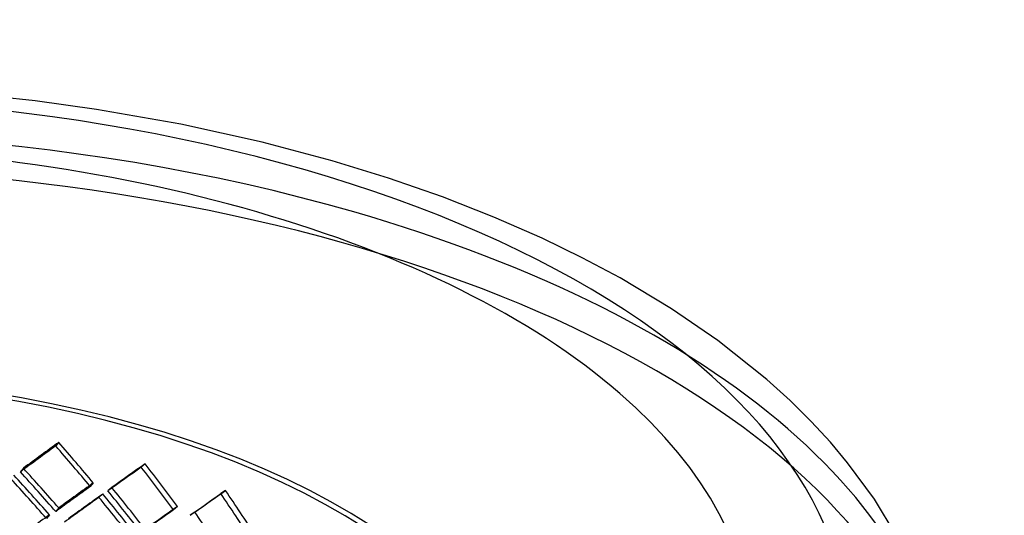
# Model space of a CAD drawing. Header units: millimetres. Extents: x -428 to 428, y -369 to 324.
# Tile 11 of 11: x 83 to 399, y 165 to 324. Entities that reach past the tile are written whole.
import ezdxf

# ---------------------------------------------------------------- set-up
doc = ezdxf.new("R2010")
doc.units = ezdxf.units.MM
doc.layers.add('HIDDEN', color=7, linetype='Continuous')
doc.layers.add('THICK', color=7, linetype='Continuous')

msp = doc.modelspace()

# ---------------------------------------------------------------- linework, layer by layer
at = {"layer": 'HIDDEN'}
for p, q in [((95.43, 188.65), (94.46, 187.5)), ((84.11, 180.34), (83.14, 179.19)), ((123.12, 181.77), (121.87, 180.69)), ((106.51, 175.63), (105.54, 174.48)), ((112.45, 174.16), (111.2, 173.07)), ((109.56, 172.09), (108.31, 171)), ((148.88, 173.22), (147.37, 172.22)), ((95.43, 167.6), (94.46, 166.45)), ((133.5, 168.08), (132.25, 167)), ((92.44, 165.42), (91.47, 164.27)), ((139.02, 166.25), (137.51, 165.25))]:
    msp.add_line(p, q, dxfattribs=at)
for centre, major_axis, ratio, start_param, end_param in [((0, 97.98), (380, 0), 0.5, 1.047198, 2.617994), ((0, 87.04), (380, 0), 0.5, 0, 2.617994), ((0, 97.98), (380, 0), 0.5, 0, 1.047198), ((0, 87.04), (-246.25, 0), 0.5, 3.141591, 5.759587), ((0, 87.04), (243.75, 0), 0.5, -0.000001, 2.617994), ((0, 75.14), (242.95, 197.2), 0.099758, 1.092067, 1.141943), ((0, 75.14), (245.45, 199.22), 0.099758, 1.092067, 1.141436), ((0, 75.14), (216.35, -266.55), 0.421254, 1.601715, 1.651591), ((0, 75.14), (218.57, -269.28), 0.421254, 1.602222, 1.651591), ((0, 54.1), (218.57, -269.28), 0.421254, 1.651591, 1.70096), ((0, 75.14), (243.62, 183.24), 0.042828, 1.014996, 1.064871), ((0, 75.14), (246.12, 185.12), 0.042828, 1.014996, 1.064365), ((0, 75.14), (207.06, -275.29), 0.467176, 1.553122, 1.602998), ((0, 75.14), (209.18, -278.11), 0.467176, 1.553629, 1.602998), ((0, 48.5), (216.35, -266.55), 0.421254, 1.664847, 1.714744), ((0, 48.5), (218.57, -269.28), 0.421254, 1.664712, 1.714102), ((0, 54.1), (216.35, -266.55), 0.421254, 1.651591, 1.701466), ((0, 54.1), (242.95, 197.2), 0.099758, 1.042191, 1.092067), ((0, 54.1), (245.45, 199.22), 0.099758, 1.042698, 1.092067), ((0, 54.1), (209.18, -278.11), 0.467176, 1.602998, 1.652367), ((0, 75.14), (243.62, 183.24), 0.042828, 1.078149, 1.128204), ((0, 75.14), (246.12, 185.12), 0.042828, 1.077507, 1.127049), ((0, 48.5), (207.06, -275.29), 0.467176, 1.616255, 1.666151), ((0, 48.5), (209.18, -278.11), 0.467176, 1.61612, 1.665509), ((0, 54.1), (207.06, -275.29), 0.467176, 1.602998, 1.652874), ((0, 75.14), (243.74, 168.2), 0.015988, -0.982442, -0.932566), ((0, 75.14), (246.24, 169.92), 0.015988, -0.981935, -0.932566), ((0, 75.14), (195.77, -283.69), 0.511896, 1.509888, 1.559764), ((0, 75.14), (197.78, -286.6), 0.511896, 1.510395, 1.559764), ((0, 54.1), (246.12, 185.12), 0.042828, 0.965627, 1.014996), ((0, 54.1), (245.45, 199.22), 0.099758, 1.105189, 1.154578), ((0, 54.1), (243.62, 183.24), 0.042828, 0.96512, 1.014996), ((0, 54.1), (197.78, -286.6), 0.511896, 1.559764, 1.609133)]:
    msp.add_ellipse(centre, major_axis=major_axis, ratio=ratio, start_param=start_param, end_param=end_param, dxfattribs=at)
at = {"layer": 'THICK'}
for p, q in [((87.88, 298.15), (67.88, 300.34)), ((107.58, 295.41), (87.88, 298.15)), ((134.56, 290.67), (107.58, 295.41)), ((160.62, 284.91), (134.56, 290.67)), ((183.08, 278.94), (160.62, 284.91)), ((201.15, 273.37), (183.08, 278.94)), ((218.43, 267.34), (201.15, 273.37)), ((234.87, 260.89), (218.43, 267.34)), ((250.4, 254.07), (234.87, 260.89)), ((263.25, 247.82), (250.4, 254.07)), ((275.35, 241.36), (263.25, 247.82)), ((291.88, 231.46), (275.35, 241.36)), ((306.67, 221.33), (291.88, 231.46)), ((322.43, 208.79), (306.67, 221.33)), ((329.86, 202.07), (322.43, 208.79)), ((336.62, 195.38), (329.86, 202.07)), ((342.75, 188.72), (336.62, 195.38)), ((348.29, 182.12), (342.75, 188.72)), ((356.87, 170.4), (348.29, 182.12)), ((363.84, 158.9), (356.87, 170.4))]:
    msp.add_line(p, q, dxfattribs=at)
for major_axis, start_param, end_param in [((348.9, 0), 1.047198, 4.18879), ((317.8, 0), -0.523599, 2.617994), ((348.9, 0), -0.523599, 1.047198), ((317.8, 0), 2.617994, 5.759587)]:
    msp.add_ellipse((0, 124.91), major_axis=major_axis, ratio=0.5, start_param=start_param, end_param=end_param, dxfattribs=at)

doc.saveas('drawing.dxf')
